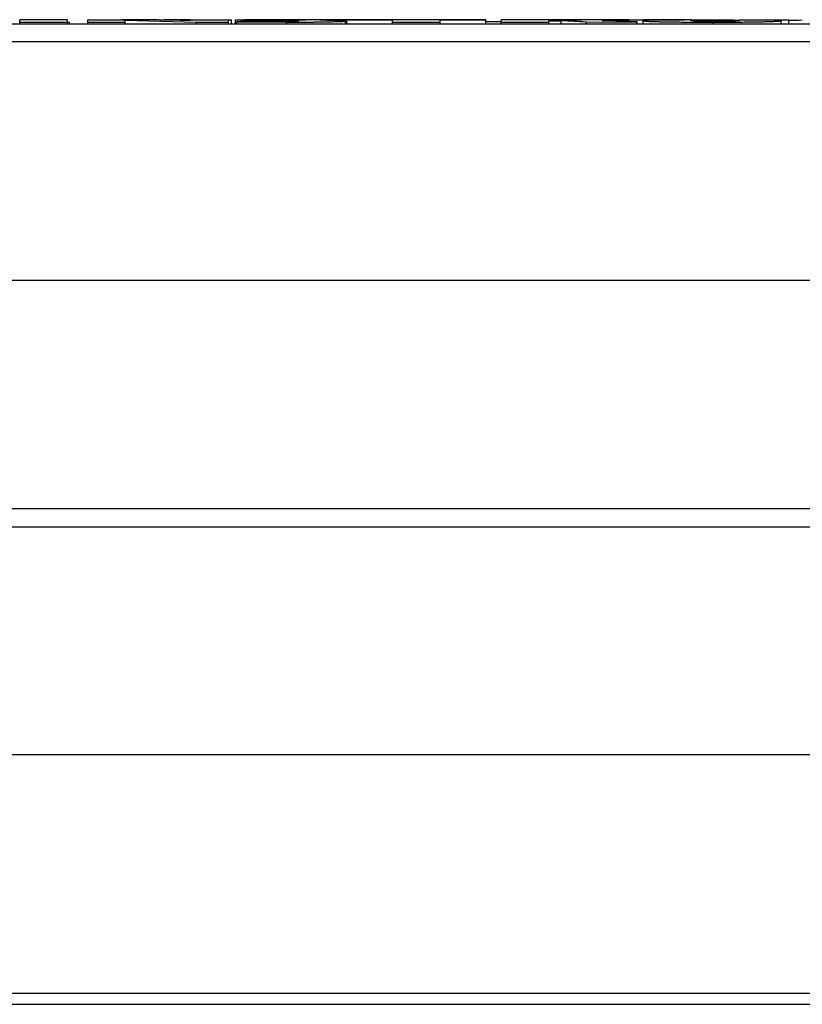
# Model space of a CAD drawing. Header units: inches. Extents: x 0.2 to 16.8, y 0.2 to 10.8.
# Tile 4 of 15: x 8.516 to 9.148, y 3.756 to 4.552. Entities that reach past the tile are written whole.
import ezdxf

# ---------------------------------------------------------------- set-up
doc = ezdxf.new("R2010")
doc.units = ezdxf.units.IN
doc.header["$LTSCALE"] = 0.935
doc.header["$MEASUREMENT"] = 0
doc.layers.get('0').update_dxf_attribs({"linetype": 'CONTINUOUS'})

msp = doc.modelspace()

# ---------------------------------------------------------------- linework, layer by layer
at = {"color": 7, "linetype": 'CONTINUOUS'}
for p, q in [((9.82437, 4.54805), (8.06071, 4.54806)), ((8.516, 4.54806), (8.516, 4.55171)), ((8.55447, 4.55171), (8.516, 4.55171)), ((8.516, 4.54981), (8.55447, 4.54981)), ((8.55442, 4.54983), (8.55631, 4.54979)), ((8.55447, 4.54806), (8.55447, 4.55171)), ((8.55631, 4.54806), (8.55631, 4.54979)), ((8.57089, 4.54806), (8.57089, 4.55171)), ((8.57089, 4.55171), (8.60372, 4.55171)), ((8.57089, 4.54981), (8.60117, 4.54981)), ((8.60117, 4.5517), (8.5988, 4.55171)), ((8.60117, 4.54806), (8.60117, 4.55128)), ((8.60117, 4.55128), (8.6588, 4.54981)), ((8.65371, 4.55167), (8.65425, 4.55167)), ((8.65425, 4.55171), (8.65425, 4.55096)), ((8.65425, 4.55171), (8.68706, 4.55171)), ((8.6588, 4.54806), (8.6588, 4.54981)), ((8.6588, 4.54981), (8.68452, 4.54981)), ((8.66112, 4.55171), (8.66135, 4.55171)), ((8.68452, 4.54806), (8.68452, 4.55171)), ((8.68706, 4.54806), (8.68706, 4.55171)), ((8.69018, 4.54806), (8.69018, 4.55171)), ((8.69018, 4.55171), (8.69746, 4.55171)), ((8.69145, 4.54806), (8.69145, 4.55005)), ((8.69145, 4.55005), (8.73158, 4.54975)), ((8.69746, 4.5503), (8.69746, 4.5515)), ((8.69746, 4.5515), (8.71862, 4.55108)), ((8.71862, 4.55035), (8.71862, 4.55108)), ((8.73158, 4.54806), (8.73158, 4.54975)), ((8.74614, 4.55171), (8.73556, 4.55171)), ((8.73557, 4.55152), (8.7469, 4.55159)), ((8.75875, 4.55126), (8.73557, 4.55152)), ((8.7469, 4.55171), (8.74614, 4.55171)), ((8.75876, 4.55171), (8.7469, 4.55171)), ((8.7469, 4.55138), (8.7469, 4.55159)), ((8.76568, 4.5517), (8.75876, 4.55171)), ((8.75876, 4.55158), (8.75943, 4.55157)), ((8.76618, 4.5517), (8.76568, 4.5517)), ((8.76568, 4.55116), (8.76568, 4.55155)), ((8.77552, 4.55168), (8.76618, 4.5517)), ((8.77552, 4.55094), (8.77552, 4.55168)), ((8.77918, 4.54806), (8.77918, 4.55062)), ((8.78026, 4.54806), (8.78026, 4.55171)), ((8.89243, 4.55171), (8.78026, 4.55171)), ((8.78026, 4.55157), (8.81711, 4.55157)), ((8.81711, 4.54806), (8.81711, 4.55157)), ((8.81711, 4.54981), (8.8556, 4.54981)), ((8.8556, 4.54806), (8.8556, 4.55157)), ((8.8556, 4.55157), (8.89243, 4.55157)), ((8.89243, 4.54806), (8.89243, 4.55171)), ((8.89243, 4.55039), (8.90484, 4.55039)), ((8.90484, 4.54806), (8.90484, 4.55171)), ((8.96174, 4.55171), (8.90484, 4.55171)), ((8.90484, 4.54981), (8.94332, 4.54981)), ((8.94332, 4.55124), (8.94332, 4.55157)), ((8.94332, 4.55157), (8.95354, 4.55157)), ((8.95425, 4.55124), (8.94332, 4.55124)), ((8.94332, 4.54806), (8.94332, 4.55087)), ((8.94332, 4.55087), (8.95336, 4.55087)), ((8.95336, 4.54806), (8.95336, 4.55087)), ((8.95354, 4.55124), (8.95354, 4.55157)), ((8.95354, 4.55157), (8.95426, 4.55157)), ((8.96957, 4.55143), (8.95425, 4.55124)), ((8.96958, 4.55171), (8.96174, 4.55171)), ((8.96175, 4.55156), (8.96957, 4.55143)), ((8.96987, 4.55171), (8.96958, 4.55171)), ((8.9736, 4.54975), (9.01482, 4.54986)), ((8.9736, 4.54806), (8.9736, 4.54975)), ((9.00704, 4.5517), (9.00805, 4.5517)), ((9.00805, 4.5517), (9.01956, 4.55171)), ((9.00807, 4.55017), (9.00807, 4.55148)), ((9.01482, 4.54806), (9.01482, 4.54986)), ((9.01956, 4.55171), (9.03415, 4.55172)), ((9.05804, 4.55171), (9.01956, 4.55171)), ((9.01956, 4.54806), (9.01956, 4.55171)), ((9.03415, 4.55172), (9.05273, 4.55171)), ((9.05804, 4.55107), (9.05804, 4.55171)), ((9.07592, 4.54806), (9.07592, 4.54975)), ((9.0972, 4.55122), (9.09761, 4.5511)), ((9.09761, 4.55098), (9.09761, 4.5511)), ((9.09779, 4.55171), (9.1372, 4.55171)), ((9.09779, 4.55171), (9.09779, 4.55108)), ((9.13099, 4.54806), (9.13099, 4.55171)), ((9.1372, 4.54806), (9.1372, 4.55171)), ((10.10325, 4.53384), (7.80744, 4.53384)), ((10.10837, 4.34093), (7.82721, 4.34093)), ((7.71137, 4.15674), (10.17437, 4.15674)), ((7.71137, 4.14174), (10.17437, 4.14174)), ((10.10837, 3.95754), (7.82721, 3.95754)), ((9.41602, 3.76465), (8.32272, 3.76465)), ((8.39487, 3.75595), (9.34789, 3.75597))]:
    msp.add_line(p, q, dxfattribs=at)
for centre, radius, start, end in [((8.67456, 1.08465), 3.46708, 90.34463, 90.74227), ((8.76772, 2.83867), 1.71307, 92.16126, 92.55184), ((8.73158, 6.99207), 2.44232, 269.99993, 270.22271), ((8.74706, -0.79885), 5.35044, 89.87475, 90.00177), ((8.75271, 1.84188), 2.70971, 89.72579, 89.85788), ((8.78844, 3.19726), 1.35448, 90.54646, 90.96303), ((8.78855, 3.94191), 0.60983, 90.77861, 91.22396), ((8.91345, 3.64572), 0.90603, 86.19346, 87.47562), ((8.95436, 2.09381), 2.45776, 89.82757, 90.00239), ((8.93947, 3.04662), 1.50512, 87.1303, 88.20772), ((9.16899, 3.44068), 1.11072, 91.07583, 91.64034)]:
    msp.add_arc(centre, radius, start, end, dxfattribs=at)
for points, knots in [([(8.65425, 4.55096), (8.65336, 4.55099), (8.65152, 4.55104), (8.6476, 4.55114), (8.64235, 4.55125), (8.63577, 4.55136), (8.62665, 4.55148), (8.61509, 4.55161), (8.60582, 4.55167), (8.60117, 4.5517)], [0, 0, 0, 0, 0.050192, 0.104251, 0.221442, 0.346844, 0.476207, 0.737217, 1, 1, 1, 1]), ([(8.73556, 4.55171), (8.73441, 4.55171), (8.73212, 4.55171), (8.7287, 4.55171), (8.72533, 4.55171), (8.72201, 4.5517), (8.71879, 4.5517), (8.71567, 4.55169), (8.71271, 4.55168), (8.70993, 4.55167), (8.70774, 4.55166), (8.70611, 4.55165), (8.70497, 4.55165), (8.7039, 4.55164), (8.70289, 4.55163), (8.70196, 4.55162), (8.70109, 4.55161), (8.70031, 4.5516), (8.6997, 4.55159), (8.69926, 4.55158), (8.69897, 4.55158), (8.6987, 4.55157), (8.69845, 4.55156), (8.69823, 4.55156), (8.69803, 4.55155), (8.69786, 4.55154), (8.69774, 4.55154), (8.69766, 4.55153), (8.69761, 4.55153), (8.69756, 4.55152), (8.69753, 4.55152), (8.6975, 4.55152), (8.69748, 4.55151), (8.69747, 4.55151), (8.69746, 4.5515), (8.69746, 4.5515)], [0, 0, 0, 0, 0.090668, 0.180474, 0.269123, 0.356243, 0.44122, 0.523263, 0.601392, 0.674543, 0.741973, 0.773409, 0.803251, 0.831441, 0.8579, 0.882534, 0.905247, 0.925911, 0.944395, 0.952773, 0.960546, 0.967692, 0.97419, 0.980017, 0.985149, 0.989559, 0.993224, 0.994769, 0.996119, 0.997271, 0.998221, 0.998969, 0.999511, 0.999849, 1, 1, 1, 1]), ([(8.74106, 4.55062), (8.74106, 4.55061), (8.74105, 4.55061), (8.74104, 4.5506), (8.74103, 4.5506), (8.741, 4.55059), (8.74095, 4.55059), (8.7409, 4.55058), (8.74083, 4.55057), (8.74075, 4.55056), (8.74062, 4.55055), (8.74044, 4.55054), (8.74018, 4.55053), (8.7399, 4.55051), (8.73957, 4.5505), (8.73921, 4.55048), (8.73882, 4.55047), (8.73839, 4.55046), (8.73776, 4.55044), (8.7369, 4.55042), (8.73579, 4.5504), (8.73457, 4.55038), (8.73327, 4.55037), (8.7319, 4.55036), (8.73048, 4.55035), (8.72904, 4.55034), (8.72708, 4.55033), (8.72462, 4.55033), (8.72168, 4.55034), (8.71877, 4.55035), (8.71594, 4.55037), (8.71319, 4.55039), (8.71053, 4.55042), (8.70719, 4.55046), (8.70473, 4.5505), (8.70312, 4.55053)], [0, 0, 0, 0, 0.000263, 0.000501, 0.000818, 0.001693, 0.002885, 0.004389, 0.006195, 0.008296, 0.010684, 0.016286, 0.022937, 0.030587, 0.039187, 0.048694, 0.059074, 0.070296, 0.082333, 0.108781, 0.138257, 0.170513, 0.205045, 0.241266, 0.278679, 0.316889, 0.355576, 0.433545, 0.51133, 0.588055, 0.662991, 0.735575, 0.805444, 0.872568, 1, 1, 1, 1]), ([(8.71862, 4.55108), (8.71976, 4.55107), (8.72147, 4.55105), (8.72377, 4.55102), (8.7255, 4.55099), (8.72724, 4.55097), (8.72897, 4.55095), (8.73068, 4.55092), (8.73235, 4.5509), (8.73372, 4.55087), (8.73478, 4.55086), (8.73554, 4.55084), (8.73628, 4.55083), (8.73699, 4.55081), (8.73766, 4.55079), (8.73829, 4.55078), (8.73888, 4.55076), (8.73941, 4.55074), (8.73982, 4.55073), (8.74011, 4.55071), (8.7403, 4.5507), (8.74047, 4.55069), (8.74062, 4.55068), (8.74075, 4.55067), (8.74086, 4.55066), (8.74093, 4.55065), (8.74098, 4.55064), (8.74101, 4.55064), (8.74103, 4.55063), (8.74104, 4.55063), (8.74105, 4.55062), (8.74106, 4.55062), (8.74106, 4.55062), (8.74106, 4.55062)], [0, 0, 0, 0, 0.151973, 0.229072, 0.306561, 0.384158, 0.461444, 0.537792, 0.612524, 0.684898, 0.719919, 0.753974, 0.786914, 0.81854, 0.848626, 0.876936, 0.90317, 0.926998, 0.948073, 0.957459, 0.966012, 0.973686, 0.980441, 0.986238, 0.991039, 0.994812, 0.996307, 0.997543, 0.998519, 0.999239, 0.999506, 0.999716, 1, 1, 1, 1]), ([(8.74108, 4.54977), (8.74226, 4.54977), (8.74462, 4.54978), (8.74814, 4.5498), (8.75159, 4.54983), (8.75497, 4.54986), (8.75824, 4.5499), (8.76139, 4.54995), (8.76438, 4.55), (8.76717, 4.55005), (8.76936, 4.55011), (8.77098, 4.55015), (8.7721, 4.55018), (8.77315, 4.55022), (8.77412, 4.55025), (8.77502, 4.55029), (8.77584, 4.55032), (8.77657, 4.55036), (8.77723, 4.5504), (8.77779, 4.55043), (8.77821, 4.55047), (8.77849, 4.55049), (8.77867, 4.55051), (8.77882, 4.55053), (8.77893, 4.55055), (8.779, 4.55056), (8.77905, 4.55057), (8.77908, 4.55058), (8.77912, 4.55059), (8.77914, 4.55059), (8.77916, 4.5506), (8.77918, 4.55062), (8.77918, 4.55062)], [0, 0, 0, 0, 0.093435, 0.18574, 0.2765, 0.365234, 0.451348, 0.534145, 0.612799, 0.686376, 0.753853, 0.785006, 0.814347, 0.841821, 0.867371, 0.89094, 0.912464, 0.931862, 0.94905, 0.963929, 0.976394, 0.981687, 0.986333, 0.990317, 0.993625, 0.995021, 0.996244, 0.997292, 0.998165, 0.998863, 0.999392, 1, 1, 1, 1]), ([(8.77918, 4.55062), (8.77918, 4.55063), (8.77915, 4.55065), (8.77912, 4.55067), (8.77908, 4.55068), (8.77903, 4.55069), (8.77897, 4.55071), (8.7789, 4.55072), (8.77879, 4.55074), (8.77861, 4.55076), (8.77837, 4.55079), (8.77808, 4.55081), (8.77761, 4.55085), (8.77691, 4.55089), (8.77593, 4.55093), (8.77476, 4.55097), (8.77342, 4.55101), (8.77192, 4.55105), (8.77028, 4.55108), (8.76853, 4.55112), (8.76668, 4.55115), (8.76477, 4.55118), (8.76211, 4.55122), (8.7601, 4.55124), (8.75875, 4.55126)], [0, 0, 0, 0, 0.001735, 0.003239, 0.005237, 0.007745, 0.010771, 0.014321, 0.018397, 0.028134, 0.040002, 0.054015, 0.070188, 0.109131, 0.157127, 0.214246, 0.280244, 0.354182, 0.434707, 0.520678, 0.61107, 0.704987, 0.8016, 1, 1, 1, 1]), ([(9.00807, 4.55148), (9.00807, 4.55149), (9.00807, 4.55149), (9.00805, 4.5515), (9.00802, 4.5515), (9.00797, 4.55151), (9.0079, 4.55152), (9.0078, 4.55153), (9.00769, 4.55153), (9.00755, 4.55154), (9.00739, 4.55155), (9.0072, 4.55155), (9.00691, 4.55156), (9.00648, 4.55158), (9.00589, 4.55159), (9.0052, 4.5516), (9.0044, 4.55161), (9.0035, 4.55162), (9.00251, 4.55163), (9.00143, 4.55164), (9.00027, 4.55165), (8.99858, 4.55166), (8.99631, 4.55167), (8.99342, 4.55168), (8.99034, 4.55169), (8.98711, 4.55169), (8.98377, 4.5517), (8.98036, 4.5517), (8.97689, 4.5517), (8.97339, 4.55171), (8.97104, 4.55171), (8.96987, 4.55171)], [0, 0, 0, 0, 0.000129, 0.000357, 0.001186, 0.002548, 0.004458, 0.006927, 0.009966, 0.013586, 0.017799, 0.022616, 0.028051, 0.040822, 0.056232, 0.074391, 0.095284, 0.118829, 0.144863, 0.173173, 0.203577, 0.235922, 0.30587, 0.381952, 0.46297, 0.547763, 0.635332, 0.724874, 0.815788, 0.907601, 1, 1, 1, 1]), ([(8.98654, 4.55101), (8.98737, 4.55102), (8.989, 4.55103), (8.99138, 4.55105), (8.99365, 4.55108), (8.99579, 4.55111), (8.9978, 4.55114), (8.99964, 4.55117), (9.00131, 4.5512), (9.00279, 4.55123), (9.00407, 4.55126), (9.00502, 4.55129), (9.00568, 4.55132), (9.0061, 4.55133), (9.00648, 4.55135), (9.00682, 4.55136), (9.00712, 4.55138), (9.00737, 4.55139), (9.00758, 4.55141), (9.00775, 4.55142), (9.00789, 4.55144), (9.00797, 4.55145), (9.00802, 4.55146), (9.00805, 4.55147), (9.00806, 4.55147), (9.00806, 4.55148), (9.00807, 4.55148), (9.00807, 4.55148)], [0, 0, 0, 0, 0.115407, 0.226227, 0.331836, 0.431622, 0.524906, 0.610907, 0.688654, 0.757356, 0.816795, 0.867147, 0.889043, 0.908818, 0.926519, 0.942196, 0.955894, 0.967656, 0.977527, 0.98555, 0.991762, 0.996195, 0.997756, 0.99889, 0.999302, 0.999617, 1, 1, 1, 1]), ([(9.01956, 4.55089), (9.01956, 4.55088), (9.01957, 4.55088), (9.01957, 4.55086), (9.01959, 4.55085), (9.01961, 4.55083), (9.01966, 4.55081), (9.01973, 4.55079), (9.01983, 4.55076), (9.01995, 4.55074), (9.0201, 4.55071), (9.02027, 4.55069), (9.02047, 4.55066), (9.0208, 4.55062), (9.0213, 4.55058), (9.02199, 4.55052), (9.02282, 4.55047), (9.02381, 4.55041), (9.02494, 4.55036), (9.02623, 4.55031), (9.02824, 4.55023), (9.03111, 4.55014), (9.03496, 4.55005), (9.0393, 4.54997), (9.04403, 4.54991), (9.04904, 4.54985), (9.05426, 4.54981), (9.05959, 4.54978), (9.065, 4.54976), (9.07045, 4.54975), (9.07409, 4.54975), (9.07592, 4.54975)], [0, 0, 0, 0, 0.000216, 0.000465, 0.00077, 0.001146, 0.002143, 0.003507, 0.00527, 0.007458, 0.010094, 0.013203, 0.016809, 0.020934, 0.030833, 0.043084, 0.057867, 0.075312, 0.095485, 0.118379, 0.143902, 0.202556, 0.271017, 0.348494, 0.433076, 0.522583, 0.615353, 0.710185, 0.806248, 0.902991, 1, 1, 1, 1]), ([(9.07773, 4.55039), (9.07579, 4.55039), (9.07292, 4.5504), (9.06922, 4.55043), (9.06677, 4.55046), (9.06467, 4.5505), (9.06294, 4.55055), (9.06157, 4.5506), (9.06052, 4.55066), (9.05974, 4.55071), (9.05925, 4.55076), (9.05894, 4.5508), (9.05871, 4.55083), (9.05852, 4.55087), (9.05836, 4.5509), (9.05826, 4.55093), (9.05819, 4.55095), (9.05813, 4.55098), (9.05809, 4.551), (9.05806, 4.55103), (9.05804, 4.55105), (9.05804, 4.55107), (9.05804, 4.55107)], [0, 0, 0, 0, 0.295001, 0.434716, 0.5607, 0.66714, 0.754091, 0.822979, 0.875372, 0.913556, 0.940755, 0.951405, 0.960612, 0.975318, 0.981088, 0.985925, 0.989894, 0.993066, 0.995525, 0.997391, 0.998815, 1, 1, 1, 1]), ([(9.05807, 4.5517), (9.06075, 4.5517), (9.0659, 4.55169), (9.07323, 4.55167), (9.07884, 4.55164), (9.08287, 4.55161), (9.08551, 4.55158), (9.08789, 4.55155), (9.08999, 4.55152), (9.09183, 4.55148), (9.09341, 4.55144), (9.09472, 4.55139), (9.09564, 4.55135), (9.09626, 4.55131), (9.09663, 4.55128), (9.09693, 4.55126), (9.09712, 4.55123), (9.0972, 4.55122)], [0, 0, 0, 0, 0.205853, 0.39461, 0.561579, 0.635762, 0.703336, 0.764116, 0.81801, 0.865008, 0.905159, 0.938571, 0.965391, 0.976384, 0.985797, 0.99366, 1, 1, 1, 1]), ([(9.07592, 4.54975), (9.07772, 4.54975), (9.08131, 4.54975), (9.08668, 4.54977), (9.09199, 4.54979), (9.09721, 4.54983), (9.10227, 4.54987), (9.10713, 4.54993), (9.11168, 4.55), (9.11585, 4.55008), (9.11956, 4.55018), (9.12233, 4.55026), (9.12429, 4.55033), (9.12555, 4.55039), (9.12666, 4.55044), (9.12764, 4.55049), (9.12847, 4.55055), (9.12918, 4.5506), (9.12968, 4.55064), (9.13002, 4.55068), (9.13023, 4.55071), (9.13041, 4.55073), (9.13057, 4.55076), (9.1307, 4.55078), (9.13081, 4.55081), (9.13088, 4.55083), (9.13092, 4.55084), (9.13095, 4.55086), (9.13097, 4.55087), (9.13098, 4.55088), (9.13099, 4.55089), (9.13099, 4.5509), (9.13099, 4.5509)], [0, 0, 0, 0, 0.098011, 0.195571, 0.292108, 0.386967, 0.479256, 0.567792, 0.651054, 0.727152, 0.794627, 0.852792, 0.87823, 0.901137, 0.921433, 0.939121, 0.954263, 0.966965, 0.977367, 0.981749, 0.985608, 0.988961, 0.991826, 0.994222, 0.996165, 0.997677, 0.998279, 0.998782, 0.999194, 0.999522, 0.999782, 1, 1, 1, 1]), ([(9.09779, 4.55108), (9.09779, 4.55106), (9.09776, 4.55104), (9.09773, 4.55103), (9.09769, 4.55101), (9.09763, 4.55099), (9.09754, 4.55096), (9.09742, 4.55094), (9.09728, 4.55092), (9.09712, 4.55089), (9.09692, 4.55086), (9.0967, 4.55084), (9.09644, 4.55081), (9.09602, 4.55078), (9.0954, 4.55073), (9.0945, 4.55068), (9.09338, 4.55062), (9.092, 4.55057), (9.09032, 4.55052), (9.08745, 4.55046), (9.08419, 4.55042), (9.08062, 4.5504), (9.0787, 4.55039), (9.07773, 4.55039)], [0, 0, 0, 0, 0.002883, 0.004071, 0.005489, 0.009078, 0.013752, 0.019596, 0.026681, 0.035078, 0.044856, 0.056103, 0.068914, 0.083385, 0.118063, 0.162183, 0.217643, 0.285965, 0.368543, 0.467254, 0.71439, 0.85497, 1, 1, 1, 1])]:
    msp.add_open_spline(points, degree=3, knots=knots, dxfattribs=at)
msp.add_open_spline([(8.78201, 4.55171), (8.78204, 4.55171), (8.78207, 4.55171), (8.7821, 4.55171)], degree=3, dxfattribs=at)

doc.saveas('drawing.dxf')
